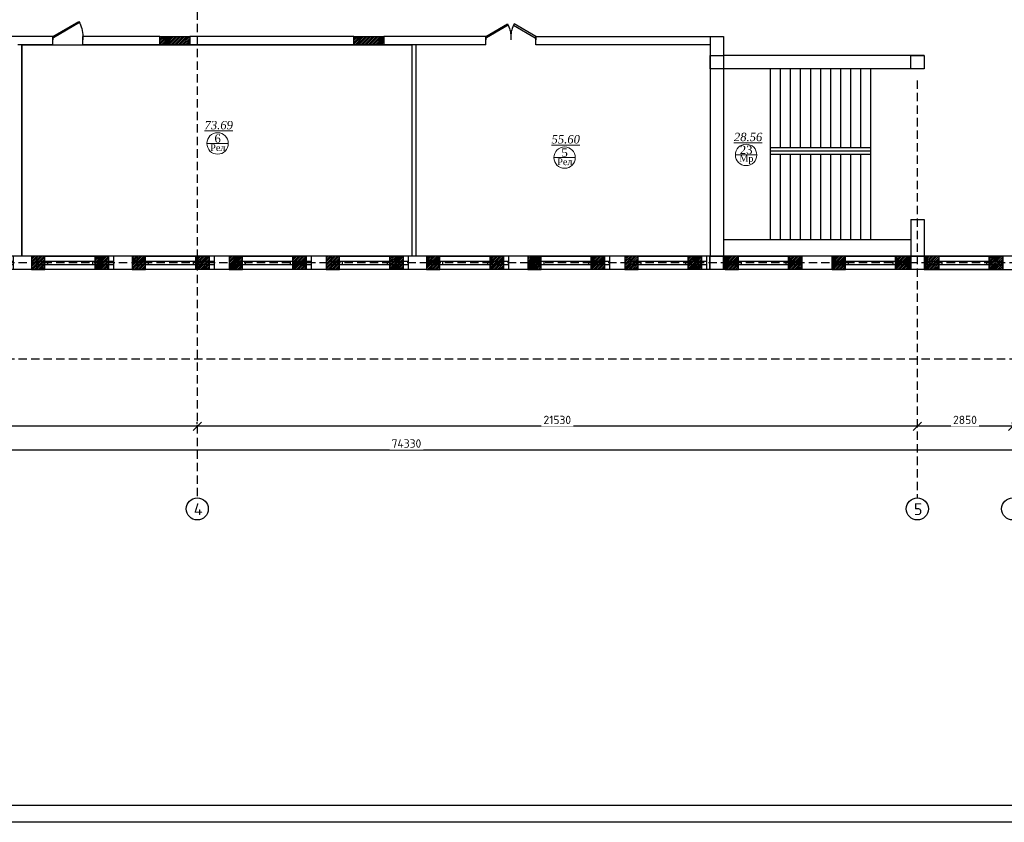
# Model space of a CAD drawing. Header units: inches. Extents: x 8001 to 766003, y -84601 to 563258.
# Tile 145 of 188: x 494515 to 523955, y 224388 to 248384. Entities that reach past the tile are written whole.
import ezdxf

# ---------------------------------------------------------------- set-up
doc = ezdxf.new("R2010")
doc.units = ezdxf.units.IN
doc.header["$MEASUREMENT"] = 0
doc.linetypes.add('( Hidden )', pattern=[0.375, 0.25, -0.125])
doc.layers.add('.', color=7, linetype='Continuous', lineweight=15)
doc.layers.add('СТЕНЫ', color=7, linetype='Continuous', lineweight=40)
doc.layers.add('PDF_Text', color=7, linetype='Continuous', true_color=0x002eb8)
doc.styles.add('PDF ISOCPEUR', font='isocpeur.ttf')
doc.styles.add('Text style', font='isocpeur.ttf', dxfattribs={"height": 250})
doc.styles.add('TIEMS', font='times.ttf')
doc.dimstyles.new('Dim Style', dxfattribs={"dimtxt": 250, "dimasz": 250, "dimexe": 125, "dimexo": 62.5, "dimgap": 62.5, "dimtad": 1, "dimdec": 0, "dimtxsty": 'Text style', "dimblk": 'OBLIQUE', "dimcen": 250, "dimclrd": 256, "dimclre": 256, "dimclrt": 256, "dimadec": 0, "dimazin": 0, "dimtfac": 1, "dimtdec": 0, "dimtmove": 0, "dimatfit": 3, "dimldrblk": 'OBLIQUE', "dimfxl": 1, "dimlwd": -1, "dimlwe": -1, "dimarcsym": 0})
pattern_1 = [(45, (1276666.25, 1731302.557), (-27.5771645, 27.5771645), []), (45, (1276668.25, 1731302.557), (-27.5771645, 27.5771645), [])]
pattern_2 = [(45, (-1955945.33, -1931017.544), (-27.57716447, 27.57716447), []), (45, (-1955943.33, -1931017.544), (-27.57716447, 27.57716447), [])]

# ---------------------------------------------------------------- blocks, each defined once
blk = doc.blocks.new('_Oblique')
at = {"color": 0, "linetype": 'ByBlock', "lineweight": -2}
blk.add_line((-0.5, -0.5), (0.5, 0.5), dxfattribs=at)
blk = doc.blocks.new('*D154')
at = {"transparency": 16777216}
for p, q in [((219320, 52569), (219320, 52631)), ((222170, 52506), (219320, 52506)), ((222170, 52569), (222170, 52631))]:
    blk.add_line(p, q, dxfattribs=at)
at = {"layer": 'Defpoints', "color": 0, "transparency": 16777216}
for p in [(219320, 52506), (219320, 52506), (222170, 52506)]:
    blk.add_point(p, dxfattribs=at)
at = {"transparency": 16777216, "xscale": 250, "yscale": 250, "zscale": 250, "rotation": 180}
blk.add_blockref('_Oblique', (219320, 52506), dxfattribs=at)
at = {"transparency": 16777216, "xscale": 250, "yscale": 250, "zscale": 250}
blk.add_blockref('_Oblique', (222170, 52506), dxfattribs=at)
at = {"transparency": 16777216, "insert": (220745, 52694), "char_height": 250, "attachment_point": 5, "style": 'Text style', "bg_fill": 3, "box_fill_scale": 1.25, "bg_fill_color": 256, "bg_fill_true_color": 13158600, "bg_fill_transparency": 0}
blk.add_mtext('2850', dxfattribs=at)
blk = doc.blocks.new('*D155')
at = {"transparency": 16777216}
for p, q in [((197790, 52569), (197790, 52631)), ((219320, 52506), (197790, 52506)), ((219320, 52569), (219320, 52631))]:
    blk.add_line(p, q, dxfattribs=at)
at = {"layer": 'Defpoints', "color": 0, "transparency": 16777216}
for p in [(197790, 52506), (197790, 52506), (219320, 52506)]:
    blk.add_point(p, dxfattribs=at)
at = {"transparency": 16777216, "xscale": 250, "yscale": 250, "zscale": 250, "rotation": 180}
blk.add_blockref('_Oblique', (197790, 52506), dxfattribs=at)
at = {"transparency": 16777216, "xscale": 250, "yscale": 250, "zscale": 250}
blk.add_blockref('_Oblique', (219320, 52506), dxfattribs=at)
at = {"transparency": 16777216, "insert": (208555, 52694), "char_height": 250, "attachment_point": 5, "style": 'Text style', "bg_fill": 3, "box_fill_scale": 1.25, "bg_fill_color": 256, "bg_fill_true_color": 13158600, "bg_fill_transparency": 0}
blk.add_mtext('21530', dxfattribs=at)
blk = doc.blocks.new('*D156')
at = {"transparency": 16777216}
for p, q in [((178670, 52569), (178670, 52631)), ((197790, 52506), (178670, 52506)), ((197790, 52569), (197790, 52631))]:
    blk.add_line(p, q, dxfattribs=at)
at = {"layer": 'Defpoints', "color": 0, "transparency": 16777216}
for p in [(178670, 52506), (178670, 52506), (197790, 52506)]:
    blk.add_point(p, dxfattribs=at)
at = {"transparency": 16777216, "xscale": 250, "yscale": 250, "zscale": 250, "rotation": 180}
blk.add_blockref('_Oblique', (178670, 52506), dxfattribs=at)
at = {"transparency": 16777216, "xscale": 250, "yscale": 250, "zscale": 250}
blk.add_blockref('_Oblique', (197790, 52506), dxfattribs=at)
at = {"transparency": 16777216, "insert": (188230, 52694), "char_height": 250, "attachment_point": 5, "style": 'Text style', "bg_fill": 3, "box_fill_scale": 1.25, "bg_fill_color": 256, "bg_fill_true_color": 13158600, "bg_fill_transparency": 0}
blk.add_mtext('19120', dxfattribs=at)
blk = doc.blocks.new('*D158')
at = {"transparency": 16777216}
for p, q in [((176770, 51877), (176770, 51676)), ((231320, 51863), (231320, 51926)), ((176770, 51801), (231320, 51801))]:
    blk.add_line(p, q, dxfattribs=at)
at = {"layer": 'Defpoints', "color": 0, "transparency": 16777216}
for p in [(176770, 51940), (231320, 51801), (231320, 51801)]:
    blk.add_point(p, dxfattribs=at)
at = {"transparency": 16777216, "xscale": 250, "yscale": 250, "zscale": 250, "rotation": 180}
blk.add_blockref('_Oblique', (176770, 51801), dxfattribs=at)
at = {"transparency": 16777216, "xscale": 250, "yscale": 250, "zscale": 250}
blk.add_blockref('_Oblique', (231320, 51801), dxfattribs=at)
at = {"transparency": 16777216, "insert": (204045, 51988), "char_height": 250, "attachment_point": 5, "style": 'Text style', "bg_fill": 3, "box_fill_scale": 1.25, "bg_fill_color": 256, "bg_fill_true_color": 13158600, "bg_fill_transparency": 0}
blk.add_mtext('74330', dxfattribs=at)
blk = doc.blocks.new('gggggggggggggggffffffffffgc')
at = {"layer": '.'}
h = blk.add_hatch(dxfattribs=at)
h.set_pattern_fill('JIS_LC_8', color=32, scale=5)
h.set_pattern_definition(pattern_1)
h.paths.add_polyline_path([(1969330, 2113298), (1968930, 2113298), (1968930, 2112898), (1969330, 2112898)])
h = blk.add_hatch(dxfattribs=at)
h.set_pattern_fill('JIS_LC_8', color=32, scale=5)
h.set_pattern_definition(pattern_1)
h.paths.add_polyline_path([(1970830, 2113298), (1971230, 2113298), (1971230, 2112898), (1970830, 2112898)])
for p, q in [((1968930, 2113298), (1968930, 2112898)), ((1968930, 2113298), (1968930, 2112898)), ((1971230, 2113298), (1971230, 2112898))]:
    blk.add_line(p, q)
at = {"color": 5}
for p, q in [((1969330, 2113148), (1970830, 2113148)), ((1969330, 2113048), (1970830, 2113048))]:
    blk.add_line(p, q, dxfattribs=at)
for points in [[(1969330, 2113298), (1968930, 2113298), (1968930, 2112898), (1969330, 2112898)], [(1970830, 2113298), (1971230, 2113298), (1971230, 2112898), (1970830, 2112898)]]:
    blk.add_lwpolyline(points, close=True)
at = {"color": 0}
blk.add_lwpolyline([(1969330, 2113298), (1970830, 2113298), (1970830, 2112898), (1969330, 2112898)], close=True, dxfattribs=at)
at = {"color": 5}
for points in [[(1969410, 2113148), (1969410, 2113048)], [(1970750, 2113148), (1970750, 2113048)]]:
    blk.add_lwpolyline(points, dxfattribs=at)
blk = doc.blocks.new('ggggggggggggggfffffggggg')
for p, q in [((3068772, 634647), (3068772, 634247)), ((3070272, 634647), (3070272, 634247)), ((3071698, 634647), (3071698, 634247)), ((3073998, 634647), (3073998, 634247)), ((3074798, 634647), (3074798, 634247)), ((3077098, 634647), (3077098, 634247)), ((3083338, 634647), (3077472, 634647)), ((3078038, 634647), (3078038, 634247)), ((3080338, 634647), (3080338, 634247)), ((3081038, 634647), (3081038, 634247)), ((3081038, 634647), (3081038, 634247)), ((3083338, 634647), (3083338, 634247)), ((3092472, 634647), (3083372, 634647)), ((3084048, 634647), (3084048, 634247)), ((3084048, 634647), (3084048, 634247)), ((3086348, 634647), (3086348, 634247)), ((3086948, 634647), (3086948, 634247)), ((3086948, 634647), (3086948, 634247)), ((3086948, 634647), (3086948, 634247)), ((3089248, 634647), (3089248, 634247)), ((3089848, 634647), (3089848, 634247)), ((3089848, 634647), (3089848, 634247)), ((3092148, 634647), (3092148, 634247)), ((3092848, 634647), (3092848, 634247)), ((3095148, 634647), (3095148, 634247)), ((3095872, 634647), (3095872, 634247)), ((3095872, 634647), (3095872, 634247)), ((3095872, 634647), (3095872, 634247)), ((3098172, 634647), (3098172, 634247)), ((3098772, 634647), (3098772, 634247)), ((3098772, 634647), (3098772, 634247)), ((3101072, 634647), (3101072, 634247)), ((3101622, 634647), (3101622, 634247)), ((3101622, 634647), (3101622, 634247)), ((3103922, 634647), (3103922, 634247)), ((3104822, 634647), (3104822, 634247)), ((3107122, 634647), (3107122, 634247))]:
    blk.add_line(p, q)
at = {"color": 5}
for p, q in [((3068772, 634497), (3070272, 634497)), ((3068772, 634497), (3070272, 634497)), ((3071698, 634497), (3073998, 634497)), ((3074798, 634497), (3077098, 634497)), ((3078038, 634497), (3080338, 634497)), ((3081038, 634497), (3083338, 634497)), ((3084048, 634497), (3086348, 634497)), ((3086948, 634497), (3089248, 634497)), ((3089848, 634497), (3092148, 634497)), ((3092848, 634497), (3095148, 634497)), ((3095872, 634497), (3097972, 634497)), ((3097972, 634497), (3098172, 634497)), ((3098772, 634497), (3101072, 634497)), ((3101622, 634497), (3103922, 634497)), ((3104822, 634497), (3107122, 634497)), ((3068772, 634397), (3070272, 634397)), ((3068772, 634397), (3070272, 634397)), ((3071698, 634397), (3073998, 634397)), ((3074798, 634397), (3077098, 634397)), ((3078038, 634397), (3080338, 634397)), ((3081038, 634397), (3083338, 634397)), ((3084048, 634397), (3086348, 634397)), ((3086948, 634397), (3089248, 634397)), ((3089848, 634397), (3092148, 634397)), ((3092848, 634397), (3095148, 634397)), ((3095872, 634397), (3098172, 634397)), ((3098772, 634397), (3101072, 634397)), ((3101622, 634397), (3103922, 634397)), ((3104822, 634397), (3107122, 634397))]:
    blk.add_line(p, q, dxfattribs=at)
blk.add_lwpolyline([(3101172, 634647), (3101572, 634647), (3101572, 634247), (3101172, 634247)], close=True)
blk = doc.blocks.new('*U300')
at = {"color": 5}
for p, q in [((0, 0), (0, -4)), ((-30, 0), (-30, -4))]:
    blk.add_line(p, q, dxfattribs=at)
blk.add_lwpolyline([(0, 0), (-26, 15), (-26.9, 13.5), (-0.9, -1.5)], close=True, dxfattribs=at)
blk.add_arc((0, 0), 30, 150, 180, dxfattribs=at)
blk = doc.blocks.new('*U290')
at = {"color": 5}
for p, q in [((0, 0), (0, -4)), ((-36, 0), (-36, -4))]:
    blk.add_line(p, q, dxfattribs=at)
blk.add_lwpolyline([(0, 0), (-31.2, 18), (-32.1, 16.5), (-0.9, -1.5)], close=True, dxfattribs=at)
blk.add_arc((0, 0), 36, 150, 180, dxfattribs=at)
blk = doc.blocks.new('hkgk')
at = {"layer": '.'}
h = blk.add_hatch(dxfattribs=at)
h.set_pattern_fill('JIS_LC_8', color=32, scale=5)
h.set_pattern_definition(pattern_2)
h.paths.add_polyline_path([(196671.2, 64159.3), (197571.2, 64159.3), (197571.2, 63909.3), (196671.2, 63909.3)])
h = blk.add_hatch(dxfattribs=at)
h.set_pattern_fill('JIS_LC_8', color=32, scale=5)
h.set_pattern_definition(pattern_2)
h.paths.add_polyline_path([(202471.2, 64159.3), (203371.2, 64159.3), (203371.2, 63909.3), (202471.2, 63909.3)])
at = {"color": 1, "linetype": '( Hidden )', "ltscale": 1000}
for p, q in [((197789.7, 92659.3), (197789.7, 50364.7)), ((219319.7, 62845.5), (219319.7, 50364.7)), ((231321.2, 57389.3), (170227.6, 57389.3)), ((231321.2, 54509.3), (170227.6, 54509.3))]:
    blk.add_line(p, q, dxfattribs=at)
for p, q in [((193471.2, 64159.3), (185171.2, 64159.3)), ((193471.2, 63909.3), (192421.2, 63909.3)), ((192541.2, 63909.3), (192541.2, 57589.3)), ((193471.2, 63909.3), (193471.2, 64159.3)), ((196671.2, 64159.3), (194371.2, 64159.3)), ((194371.2, 63909.3), (194371.2, 64159.3)), ((196671.2, 63909.3), (194371.2, 63909.3)), ((202471.2, 64159.3), (197571.2, 64159.3)), ((202471.2, 63909.3), (197571.2, 63909.3)), ((206416.2, 64159.3), (203371.2, 64159.3)), ((206416.2, 63909.3), (203371.2, 63909.3)), ((204201.2, 63909.3), (204201.2, 57589.3)), ((204321.2, 63909.3), (204321.2, 57589.3)), ((206416.2, 63909.3), (206416.2, 64159.3)), ((207916.2, 63909.3), (207916.2, 64159.3)), ((213121.2, 63909.3), (207916.2, 63909.3)), ((213121.2, 64159.3), (213121.2, 57589.3)), ((213521.2, 64159.3), (213521.2, 57589.3)), ((219521.2, 63589.3), (213521.2, 63589.3)), ((219521.2, 63189.3), (213521.2, 63189.3)), ((214921.2, 63189.3), (214921.2, 58089.3)), ((215221.2, 63189.3), (215221.2, 60834.3)), ((215521.2, 63189.3), (215521.2, 60834.3)), ((215821.2, 63189.3), (215821.2, 60834.3)), ((216121.2, 63189.3), (216121.2, 60834.3)), ((216421.2, 63189.3), (216421.2, 60834.3)), ((216721.2, 63189.3), (216721.2, 60834.3)), ((217021.2, 63189.3), (217021.2, 60834.3)), ((217321.2, 63189.3), (217321.2, 60834.3)), ((217621.2, 63189.3), (217621.2, 60834.3)), ((217921.2, 63189.3), (217921.2, 58089.3)), ((214921.2, 60834.3), (217921.2, 60834.3)), ((214921.2, 60734.3), (217921.2, 60734.3)), ((214921.2, 60634.3), (217921.2, 60634.3)), ((215221.2, 60634.3), (215221.2, 58089.3)), ((215521.2, 60634.3), (215521.2, 58089.3)), ((215821.2, 60634.3), (215821.2, 58089.3)), ((216121.2, 60634.3), (216121.2, 58089.3)), ((216421.2, 60634.3), (216421.2, 58089.3)), ((216721.2, 60634.3), (216721.2, 58089.3)), ((217021.2, 60634.3), (217021.2, 58089.3)), ((217321.2, 60634.3), (217321.2, 58089.3)), ((217621.2, 60634.3), (217621.2, 58089.3)), ((219121.2, 58689.3), (219121.2, 57189.3)), ((219121.2, 58689.3), (219521.2, 58689.3)), ((219521.2, 58689.3), (219521.2, 57189.3)), ((213521.2, 58089.3), (219121.2, 58089.3)), ((225121.2, 57589.3), (182471.2, 57589.3)), ((195169.7, 57589.3), (189419.7, 57589.3)), ((204419.7, 57589.3), (195319.7, 57589.3)), ((213571.2, 57189.3), (213571.2, 57589.3)), ((215871.2, 57189.3), (215871.2, 57589.3)), ((216771.2, 57189.3), (216771.2, 57589.3)), ((219071.2, 57189.3), (219071.2, 57589.3)), ((219071.2, 57189.3), (219071.2, 57589.3)), ((219571.2, 57189.3), (219571.2, 57589.3)), ((221871.2, 57189.3), (221871.2, 57589.3)), ((221494.2, 57189.3), (176572.7, 57189.3)), ((219521.2, 57189.3), (221494.2, 57189.3)), ((219521.2, 57189.3), (231521.2, 57189.3))]:
    blk.add_line(p, q)
at = {"lineweight": 0, "ltscale": 100}
for p, q in [((198077.3, 60958.3), (198717.3, 60958.3)), ((208452.5, 60535.7), (209092.5, 60535.7)), ((213881, 60618), (214521, 60618))]:
    blk.add_line(p, q, dxfattribs=at)
at = {"color": 5}
for p, q in [((213571.2, 57439.3), (215871.2, 57439.3)), ((216771.2, 57439.3), (219071.2, 57439.3)), ((219571.2, 57439.3), (221871.2, 57439.3)), ((213571.2, 57339.3), (215871.2, 57339.3)), ((216771.2, 57339.3), (219071.2, 57339.3)), ((219571.2, 57339.3), (221871.2, 57339.3))]:
    blk.add_line(p, q, dxfattribs=at)
at = {"color": 0}
for points in [[(192541.2, 63909.3), (204201.2, 63909.3), (204201.2, 57589.3), (192541.2, 57589.3)], [(196671.2, 64159.3), (197571.2, 64159.3), (197571.2, 63909.3), (196671.2, 63909.3)], [(202471.2, 64159.3), (203371.2, 64159.3), (203371.2, 63909.3), (202471.2, 63909.3)]]:
    blk.add_lwpolyline(points, close=True, dxfattribs=at)
for points in [[(207916.2, 64159.3), (213521.2, 64159.3)], [(219521.2, 63589.3), (219521.2, 63189.3)], [(213521.2, 57589.3), (213121.2, 57589.3)]]:
    blk.add_lwpolyline(points)
for points in [[(213121.2, 63589.3), (213521.2, 63589.3), (213521.2, 63189.3), (213121.2, 63189.3)], [(219121.2, 63589.3), (219521.2, 63589.3), (219521.2, 63189.3), (219121.2, 63189.3)], [(213121.2, 57589.3), (213521.2, 57589.3), (213521.2, 57189.3), (213121.2, 57189.3)], [(213121.2, 57589.3), (213521.2, 57589.3), (213521.2, 57189.3), (213121.2, 57189.3)], [(219121.2, 57589.3), (219521.2, 57589.3), (219521.2, 57189.3), (219121.2, 57189.3)]]:
    blk.add_lwpolyline(points, close=True)
for centre in [(197789.7, 50034.7), (219319.7, 50034.7), (222169.7, 50034.7)]:
    blk.add_circle(centre, 330)
at = {"layer": 'СТЕНЫ', "color": 0, "linetype": 'ByBlock', "lineweight": 0, "ltscale": 100}
for centre in [(198397.3, 60958.3), (208772.5, 60535.7), (214201, 60618)]:
    blk.add_circle(centre, 320, dxfattribs=at)
at = {"color": 5, "yscale": 25, "zscale": 25}
for name, p, xscale in [('*U290', (193471.2, 64159.3), -25), ('*U300', (206416.2, 64159.3), -25), ('*U300', (207916.2, 64159.3), 25)]:
    blk.add_blockref(name, p, dxfattribs=dict(at, xscale=xscale))
blk.add_blockref('ggggggggggggggfffffggggg', (-2888052.8, -577058))
at = {"color": 0}
for p in [(-1776094.3, -2055708.9), (-1773084.3, -2055708.9), (-1770184.3, -2055708.9), (-1767284.3, -2055708.9), (-1764284.3, -2055708.9), (-1761260.1, -2055708.9), (-1758360.1, -2055708.9), (-1755360.1, -2055708.9), (-1755358.5, -2055708.9), (-1752160.1, -2055708.9), (-1752158.5, -2055708.9), (-1749358.5, -2055708.9)]:
    blk.add_blockref('gggggggggggggggffffffffffgc', p, dxfattribs=at)
at = {"lineweight": 0, "ltscale": 100, "char_height": 250, "attachment_point": 5, "style": 'TIEMS'}
for s, insert in [('\\A1;{\\fTimes New Roman|b0|i1|c204|p18;\\L73.69}', (198432.6, 61505)), ('\\A1;6', (198399.4, 61106.6)), ('\\A1;{\\fTimes New Roman|b0|i1|c204|p18;\\L28.56}', (214260.1, 61150.2)), ('\\A1;{\\fTimes New Roman|b0|i1|c204|p18;\\L55.60}', (208807.9, 61082.4)), ('\\A1;5', (208774.6, 60684)), ('\\A1;23', (214203.1, 60766.2))]:
    blk.add_mtext(s, dxfattribs=dict(at, insert=insert))
at = {"lineweight": 0, "ltscale": 100, "char_height": 200, "width": 1156.471, "attachment_point": 5, "style": 'TIEMS'}
for s, insert in [('\\A1;Рел', (198405.9, 60832.4)), ('\\A1;Рел', (208781.1, 60409.9)), ('\\A1;Мр', (214209.4, 60478.6))]:
    blk.add_mtext(s, dxfattribs=dict(at, insert=insert))
at = {"layer": 'PDF_Text', "color": 0, "style": 'PDF ISOCPEUR'}
for s, p in [('4', (197685.7, 49847.5)), ('5', (219215.7, 49847.5))]:
    blk.add_text(s, height=351.7, dxfattribs=at).set_placement(p)
dim = blk.add_linear_dim(base=(219319.7, 52506.3), p1=(222169.7, 52506.3), p2=(219319.7, 52506.3), dimstyle='Dim Style', override={"dimtfill": 1, "dimarcsym": 1})
dim.commit()
dim.dimension.update_dxf_attribs({"geometry": '*D154', "text_midpoint": (220744.7, 52693.8)})
dim = blk.add_linear_dim(base=(231319.7, 51801), p1=(176769.7, 51939.8), p2=(231319.7, 51801), text='74330', dimstyle='Dim Style', override={"dimtfill": 1, "dimarcsym": 1})
dim.commit()
dim.dimension.update_dxf_attribs({"geometry": '*D158', "text_midpoint": (204044.7, 51988.5)})
dim = blk.add_linear_dim(base=(197789.7, 52506.3), p1=(219319.7, 52506.3), p2=(197789.7, 52506.3), dimstyle='Dim Style', override={"dimtfill": 1, "dimarcsym": 1})
dim.commit()
dim.dimension.update_dxf_attribs({"geometry": '*D155', "text_midpoint": (208554.7, 52693.8)})
dim = blk.add_linear_dim(base=(178669.7, 52506.3), p1=(197789.7, 52506.3), p2=(178669.7, 52506.3), dimstyle='Dim Style', override={"dimtfill": 1, "dimarcsym": 1})
dim.commit()
dim.dimension.update_dxf_attribs({"geometry": '*D156', "text_midpoint": (188229.7, 52693.8)})

msp = doc.modelspace()

# ---------------------------------------------------------------- block references
at = {"color": 25}
msp.add_blockref('hkgk', (302034.134, 183724.902), dxfattribs=at)

# ---------------------------------------------------------------- next in the draw order: linework, layer by layer
for points in [[(458584.157, 293788.364), (558584.157, 293788.364), (558584.157, 224388.364), (458584.157, 224388.364)], [(460584.157, 293288.364), (558084.157, 293288.364), (558084.157, 224888.364), (460584.157, 224888.364)]]:
    msp.add_lwpolyline(points, close=True)

doc.saveas('drawing.dxf')
